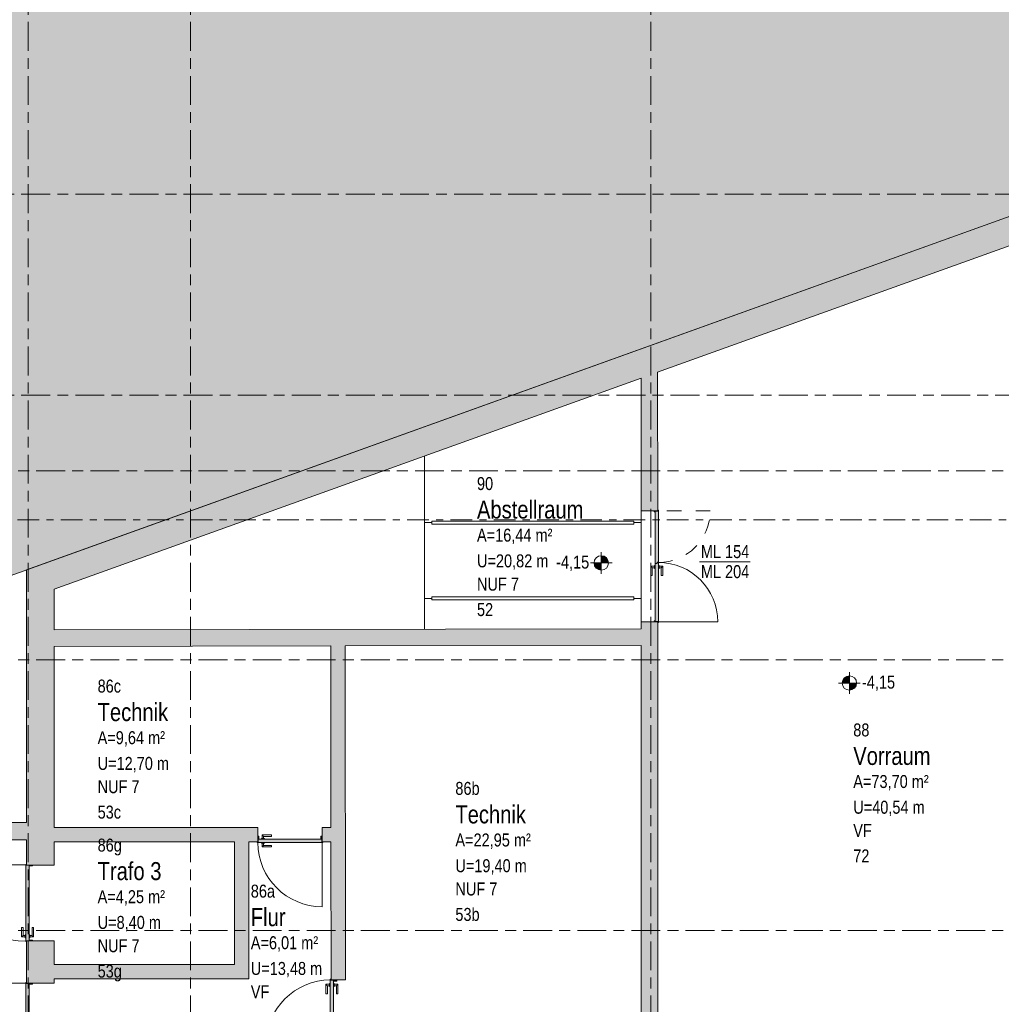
# Model space of a CAD drawing. Header units: metres. Extents: x 2 to 163, y -54 to 869.
# Tile 55 of 78: x 28 to 42, y 11 to 25. Entities that reach past the tile are written whole.
import ezdxf

# ---------------------------------------------------------------- set-up
doc = ezdxf.new("R2010")
doc.units = ezdxf.units.M
for name, pattern in [('_Rasterlinie_', [0.75, 0.4, -0.1, 0.15, -0.1]), ('_Schnittlinie_', [0.6, 0.3, -0.1, 0.1, -0.1]), ('Öffnung Element 2', [0.4, 0.2, -0.2])]:
    doc.linetypes.add(name, pattern=pattern)
for name, color, linetype, lineweight in [('A_Geländer', 7, 'Continuous', 5), ('A_Geschossdecken', 7, 'Continuous', 5), ('A_Hoehenkoten', 124, 'Continuous', 5), ('A_Raster', 128, 'Continuous', 5), ('A_Raum-Txt', 16, 'Continuous', 5), ('A_Symbol-S_A', 172, 'Continuous', 5), ('A_Tuer', 128, 'Continuous', 5), ('A_Türen_Element', 128, 'Continuous', 5), ('A_Türen_Rahmen', 128, 'Continuous', 5), ('A_Wand', 244, 'Continuous', 5), ('A_Wand_Schraff', 1, 'Continuous', 5), ('A_Öffnung', 128, 'Continuous', 5)]:
    doc.layers.add(name, color=color, linetype=linetype, lineweight=lineweight)
doc.styles.add('Arial_1', font='arial.ttf', dxfattribs={"width": 0.8, "height": 0.18})
doc.styles.add('Arial_B', font='txt', dxfattribs={"width": 0.8, "height": 0.25})

# ---------------------------------------------------------------- blocks, each defined once
blk = doc.blocks.new('TU DF 2 - Stahl-Eckzarge flächenbündig - DL - 1200 x 2001-8069408-AB-E-1 OK FFB')
at = {"layer": 'A_Tuer', "lineweight": 9}
h = blk.add_hatch(color=253, dxfattribs=at)
h.paths.add_polyline_path([(0.78, 0.115), (0.78, 0.125), (0.77, 0.125), (0.77, 0.115), (0.772, 0.115), (0.772, 0.123), (0.778, 0.123), (0.778, 0.115)], flags=0)
h.paths.add_polyline_path([(0.77, 0.065), (0.77, 0.075), (0.768, 0.075), (0.768, 0.067), (0.757, 0.067), (0.757, 0.078), (0.77, 0.078), (0.77, 0.08), (0.755, 0.08), (0.755, 0.065), (0.77, 0.065)], flags=0)
h.paths.add_polyline_path([(-0.755, 0.065), (-0.755, 0.08), (-0.77, 0.08), (-0.77, 0.078), (-0.757, 0.078), (-0.757, 0.067), (-0.768, 0.067), (-0.768, 0.075), (-0.77, 0.075), (-0.77, 0.065)], flags=0)
h.paths.add_polyline_path([(-0.77, 0.115), (-0.77, 0.125), (-0.78, 0.125), (-0.78, 0.115), (-0.778, 0.115), (-0.778, 0.123), (-0.772, 0.123), (-0.772, 0.115)], flags=0)
for points in [[(-0.04, 0.08), (-0.04, 0.108), (-0.055, 0.108), (-0.055, 0.125), (-0.766, 0.125), (-0.766, 0.08), (-0.067, 0.08)], [(0.766, 0.08), (0.766, 0.125), (-0.051, 0.125), (-0.051, 0.108), (-0.036, 0.108), (-0.036, 0.08), (0.466, 0.08)]]:
    blk.add_hatch(color=253, dxfattribs=at).paths.add_polyline_path(points, flags=0)
at = {"layer": 'A_Tuer', "color": 250, "linetype": 'Öffnung Element 2', "lineweight": 9}
blk.add_line((-0.77, 0.843), (-0.77, 0.125), dxfattribs=at)
at = {"layer": 'A_Tuer', "color": 250, "lineweight": 9}
for p, q in [((0, 0.185), (0, 0.135)), ((0.13, 0.185), (0, 0.185)), ((0, 0.185), (0, 0.135)), ((0.13, 0.185), (0, 0.185)), ((0.02, 0.135), (0.02, 0.165)), ((0.02, 0.165), (0.13, 0.165)), ((0.02, 0.135), (0.02, 0.165)), ((0.02, 0.165), (0.13, 0.165)), ((0.13, 0.185), (0.13, 0.165)), ((0.13, 0.185), (0.13, 0.165)), ((-0.01, 0.135), (-0.01, 0.125)), ((-0.01, 0.135), (0.03, 0.135)), ((-0.01, 0.08), (-0.01, 0.07)), ((0.03, 0.07), (-0.01, 0.07)), ((0, 0.07), (0, 0.02)), ((0, 0.07), (0, 0.02)), ((0, 0.02), (0.13, 0.02)), ((0, 0.02), (0.13, 0.02)), ((0.02, 0.04), (0.02, 0.07)), ((0.02, 0.04), (0.02, 0.07)), ((0.13, 0.04), (0.02, 0.04)), ((0.13, 0.04), (0.02, 0.04)), ((0.03, 0.125), (0.03, 0.135)), ((0.03, 0.07), (0.03, 0.08)), ((0.13, 0.04), (0.13, 0.02)), ((0.13, 0.04), (0.13, 0.02))]:
    blk.add_line(p, q, dxfattribs=at)
at = {"layer": 'A_Tuer', "color": 250, "linetype": 'Öffnung Element 2', "lineweight": 9}
blk.add_arc((-0.77, 0.125), 0.718, 360, 90, dxfattribs=at)
at = {"layer": 'A_Tuer', "color": 250, "lineweight": 9}
for points in [[(0.02, 0.165), (0.02, 0.165), (0.02, 0.165), (0.019, 0.166), (0.019, 0.166), (0.018, 0.167), (0.018, 0.167), (0.017, 0.168), (0.016, 0.169), (0.015, 0.17), (0.014, 0.171), (0.014, 0.171), (0.013, 0.172), (0.013, 0.172), (0.012, 0.173), (0.011, 0.174), (0.011, 0.174), (0.01, 0.175), (0.009, 0.176), (0.009, 0.176), (0.008, 0.177), (0.007, 0.178), (0.007, 0.178), (0.006, 0.179), (0.006, 0.179), (0.005, 0.18), (0.004, 0.181), (0.004, 0.181), (0.003, 0.182), (0.002, 0.183), (0.002, 0.183), (0.001, 0.184), (0.001, 0.184), (0, 0.185), (0, 0.185), (0, 0.185)], [(0.02, 0.165), (0.02, 0.165), (0.02, 0.165), (0.019, 0.166), (0.019, 0.166), (0.018, 0.167), (0.018, 0.167), (0.017, 0.168), (0.016, 0.169), (0.015, 0.17), (0.014, 0.171), (0.014, 0.171), (0.013, 0.172), (0.013, 0.172), (0.012, 0.173), (0.011, 0.174), (0.011, 0.174), (0.01, 0.175), (0.009, 0.176), (0.009, 0.176), (0.008, 0.177), (0.007, 0.178), (0.007, 0.178), (0.006, 0.179), (0.006, 0.179), (0.005, 0.18), (0.004, 0.181), (0.004, 0.181), (0.003, 0.182), (0.002, 0.183), (0.002, 0.183), (0.001, 0.184), (0.001, 0.184), (0, 0.185), (0, 0.185), (0, 0.185)], [(0, 0.02), (0, 0.02), (0, 0.02), (0.001, 0.021), (0.001, 0.021), (0.002, 0.022), (0.002, 0.022), (0.003, 0.023), (0.004, 0.024), (0.005, 0.025), (0.006, 0.026), (0.006, 0.026), (0.007, 0.027), (0.007, 0.027), (0.008, 0.028), (0.009, 0.029), (0.009, 0.029), (0.01, 0.03), (0.011, 0.031), (0.011, 0.031), (0.012, 0.032), (0.013, 0.033), (0.013, 0.033), (0.014, 0.034), (0.014, 0.034), (0.015, 0.035), (0.016, 0.036), (0.016, 0.036), (0.017, 0.037), (0.018, 0.038), (0.018, 0.038), (0.019, 0.039), (0.019, 0.039), (0.02, 0.04), (0.02, 0.04), (0.02, 0.04)], [(0, 0.02), (0, 0.02), (0, 0.02), (0.001, 0.021), (0.001, 0.021), (0.002, 0.022), (0.002, 0.022), (0.003, 0.023), (0.004, 0.024), (0.005, 0.025), (0.006, 0.026), (0.006, 0.026), (0.007, 0.027), (0.007, 0.027), (0.008, 0.028), (0.009, 0.029), (0.009, 0.029), (0.01, 0.03), (0.011, 0.031), (0.011, 0.031), (0.012, 0.032), (0.013, 0.033), (0.013, 0.033), (0.014, 0.034), (0.014, 0.034), (0.015, 0.035), (0.016, 0.036), (0.016, 0.036), (0.017, 0.037), (0.018, 0.038), (0.018, 0.038), (0.019, 0.039), (0.019, 0.039), (0.02, 0.04), (0.02, 0.04), (0.02, 0.04)]]:
    blk.add_open_spline(points, degree=3, knots=[0, 0, 0, 0, 0.083333, 0.125, 0.166667, 0.208333, 0.229167, 0.25, 0.291667, 0.333333, 0.354167, 0.375, 0.395833, 0.416667, 0.4375, 0.458333, 0.479167, 0.5, 0.520833, 0.541667, 0.5625, 0.583333, 0.604167, 0.625, 0.645833, 0.666667, 0.6875, 0.708333, 0.75, 0.770833, 0.791667, 0.833333, 0.875, 0.916667, 1, 1, 1, 1], dxfattribs=at)
at = {"layer": 'A_Türen_Element', "color": 250, "lineweight": 9}
for p, q in [((-0.766, 0.125), (-0.055, 0.125)), ((-0.766, 0.08), (-0.766, 0.125)), ((-0.04, 0.08), (-0.766, 0.08)), ((-0.055, 0.125), (-0.055, 0.108)), ((-0.055, 0.108), (-0.04, 0.108)), ((-0.051, 0.125), (0.766, 0.125)), ((-0.051, 0.108), (-0.051, 0.125)), ((-0.036, 0.108), (-0.051, 0.108)), ((-0.04, 0.108), (-0.04, 0.08)), ((-0.036, 0.08), (-0.036, 0.108)), ((0.766, 0.08), (-0.036, 0.08)), ((0.766, 0.125), (0.766, 0.08))]:
    blk.add_line(p, q, dxfattribs=at)
at = {"layer": 'A_Türen_Rahmen', "color": 250, "lineweight": 9}
for p, q in [((-0.77, 0.125), (-0.78, 0.125)), ((-0.78, 0.125), (-0.78, 0.115)), ((-0.778, 0.115), (-0.778, 0.123)), ((-0.778, 0.123), (-0.772, 0.123)), ((-0.772, 0.123), (-0.772, 0.115)), ((-0.77, 0.115), (-0.77, 0.125)), ((-0.755, 0.08), (-0.77, 0.08)), ((-0.77, 0.078), (-0.757, 0.078)), ((-0.768, 0.075), (-0.77, 0.075)), ((-0.77, 0.065), (-0.755, 0.065)), ((-0.768, 0.067), (-0.768, 0.075)), ((-0.757, 0.067), (-0.768, 0.067)), ((-0.757, 0.078), (-0.757, 0.067)), ((-0.755, 0.065), (-0.755, 0.08)), ((0.77, 0.08), (0.755, 0.08)), ((0.755, 0.08), (0.755, 0.065)), ((0.755, 0.065), (0.77, 0.065)), ((0.757, 0.067), (0.757, 0.078)), ((0.757, 0.078), (0.77, 0.078)), ((0.768, 0.067), (0.757, 0.067)), ((0.77, 0.075), (0.768, 0.075)), ((0.768, 0.075), (0.768, 0.067)), ((0.78, 0.125), (0.77, 0.125)), ((0.77, 0.125), (0.77, 0.115)), ((0.772, 0.115), (0.772, 0.123)), ((0.772, 0.123), (0.778, 0.123)), ((0.778, 0.123), (0.778, 0.115)), ((0.78, 0.115), (0.78, 0.125))]:
    blk.add_line(p, q, dxfattribs=at)
at = {"layer": 'A_Öffnung', "color": 250, "lineweight": 9}
blk.add_line((0.77, 0.948), (0.77, 0.125), dxfattribs=at)
blk.add_arc((0.77, 0.125), 0.822, 90, 180, dxfattribs=at)
blk = doc.blocks.new('Typ des oberen Holms - Oberer Geländerholm_Innen_-8091219-AB-E-1 OK FFB')
at = {"layer": 'A_Geländer', "color": 250, "lineweight": 9}
for p, q in [((-20.212, 17.655), (-23.012, 17.655)), ((-23.012, 17.633), (-23.012, 17.637)), ((-23.012, 17.615), (-20.212, 17.615)), ((-20.212, 17.637), (-20.212, 17.633))]:
    blk.add_line(p, q, dxfattribs=at)
blk = doc.blocks.new('Typ des oberen Holms - Oberer Geländerholm_Innen_-V2-AB-E-1 OK FFB')
at = {"layer": 'A_Geländer', "color": 250, "lineweight": 9}
for p, q in [((-23.012, 17.615), (-23.012, 17.655)), ((-20.212, 17.655), (-23.012, 17.655)), ((-20.212, 17.615), (-23.012, 17.615)), ((-20.212, 17.615), (-20.212, 17.655))]:
    blk.add_line(p, q, dxfattribs=at)
blk = doc.blocks.new('Typ des oberen Holms - Oberer Geländerholm_Innen_-8091236-AB-E-1 OK FFB')
at = {"layer": 'A_Geländer', "color": 250, "lineweight": 9}
for p, q in [((-20.212, 16.605), (-23.012, 16.605)), ((-23.012, 16.583), (-23.012, 16.587)), ((-23.012, 16.565), (-20.212, 16.565)), ((-20.212, 16.587), (-20.212, 16.583))]:
    blk.add_line(p, q, dxfattribs=at)
blk = doc.blocks.new('Typ des oberen Holms - Oberer Geländerholm_Innen_-V3-AB-E-1 OK FFB')
at = {"layer": 'A_Geländer', "color": 250, "lineweight": 9}
for p, q in [((-23.012, 16.565), (-23.012, 16.605)), ((-20.212, 16.605), (-23.012, 16.605)), ((-20.212, 16.565), (-23.012, 16.565)), ((-20.212, 16.565), (-20.212, 16.605))]:
    blk.add_line(p, q, dxfattribs=at)
blk = doc.blocks.new('TU DF 1 - Stahl-Eckzarge flächenbündig - DL - 860 x 2070-8580555-AB-E-1 OK FFB')
at = {"layer": 'A_Tuer', "lineweight": 9}
h = blk.add_hatch(color=253, dxfattribs=at)
h.paths.add_polyline_path([(0.455, -0.11), (0.455, -0.1), (0.453, -0.1), (0.453, -0.108), (0.447, -0.108), (0.447, -0.1), (0.445, -0.1), (0.445, -0.11)], flags=0)
h.paths.add_polyline_path([(0.445, -0.065), (0.445, -0.063), (0.432, -0.063), (0.432, -0.022), (0.443, -0.022), (0.443, -0.03), (0.445, -0.03), (0.445, -0.02), (0.43, -0.02), (0.43, -0.065), (0.445, -0.065)], flags=0)
h.paths.add_polyline_path([(-0.43, -0.065), (-0.43, -0.02), (-0.445, -0.02), (-0.445, -0.03), (-0.443, -0.03), (-0.443, -0.022), (-0.432, -0.022), (-0.432, -0.063), (-0.445, -0.063), (-0.445, -0.065)], flags=0)
h.paths.add_polyline_path([(-0.445, -0.11), (-0.445, -0.1), (-0.447, -0.101), (-0.447, -0.108), (-0.453, -0.108), (-0.453, -0.1), (-0.455, -0.101), (-0.455, -0.11)], flags=0)
blk.add_hatch(color=253, dxfattribs=at).paths.add_polyline_path([(0.441, -0.11), (0.441, -0.065), (-0.441, -0.065), (-0.441, -0.11), (0.321, -0.11)], flags=0)
at = {"layer": 'A_Tuer', "color": 250, "lineweight": 9}
for p, q in [((-0.395, -0.055), (-0.395, -0.065)), ((-0.395, -0.055), (-0.355, -0.055)), ((-0.395, -0.11), (-0.395, -0.12)), ((-0.355, -0.12), (-0.395, -0.12)), ((-0.385, -0.005), (-0.385, -0.055)), ((-0.255, -0.005), (-0.385, -0.005)), ((-0.385, -0.005), (-0.385, -0.055)), ((-0.255, -0.005), (-0.385, -0.005)), ((-0.385, -0.12), (-0.385, -0.17)), ((-0.385, -0.12), (-0.385, -0.17)), ((-0.365, -0.055), (-0.365, -0.025)), ((-0.365, -0.025), (-0.255, -0.025)), ((-0.365, -0.055), (-0.365, -0.025)), ((-0.365, -0.025), (-0.255, -0.025)), ((-0.365, -0.15), (-0.365, -0.12)), ((-0.365, -0.15), (-0.365, -0.12)), ((-0.355, -0.065), (-0.355, -0.055)), ((-0.355, -0.12), (-0.355, -0.11)), ((-0.255, -0.005), (-0.255, -0.025)), ((-0.255, -0.005), (-0.255, -0.025)), ((-0.385, -0.17), (-0.255, -0.17)), ((-0.385, -0.17), (-0.255, -0.17)), ((-0.255, -0.15), (-0.365, -0.15)), ((-0.255, -0.15), (-0.365, -0.15)), ((-0.255, -0.15), (-0.255, -0.17)), ((-0.255, -0.15), (-0.255, -0.17))]:
    blk.add_line(p, q, dxfattribs=at)
for points in [[(-0.365, -0.025), (-0.365, -0.025), (-0.365, -0.025), (-0.366, -0.024), (-0.366, -0.024), (-0.367, -0.023), (-0.367, -0.023), (-0.368, -0.022), (-0.369, -0.021), (-0.37, -0.02), (-0.371, -0.019), (-0.371, -0.019), (-0.372, -0.018), (-0.372, -0.018), (-0.373, -0.017), (-0.374, -0.016), (-0.374, -0.016), (-0.375, -0.015), (-0.376, -0.014), (-0.376, -0.014), (-0.377, -0.013), (-0.378, -0.012), (-0.378, -0.012), (-0.379, -0.011), (-0.379, -0.011), (-0.38, -0.01), (-0.381, -0.009), (-0.381, -0.009), (-0.382, -0.008), (-0.383, -0.007), (-0.383, -0.007), (-0.384, -0.006), (-0.384, -0.006), (-0.385, -0.005), (-0.385, -0.005), (-0.385, -0.005)], [(-0.365, -0.025), (-0.365, -0.025), (-0.365, -0.025), (-0.366, -0.024), (-0.366, -0.024), (-0.367, -0.023), (-0.367, -0.023), (-0.368, -0.022), (-0.369, -0.021), (-0.37, -0.02), (-0.371, -0.019), (-0.371, -0.019), (-0.372, -0.018), (-0.372, -0.018), (-0.373, -0.017), (-0.374, -0.016), (-0.374, -0.016), (-0.375, -0.015), (-0.376, -0.014), (-0.376, -0.014), (-0.377, -0.013), (-0.378, -0.012), (-0.378, -0.012), (-0.379, -0.011), (-0.379, -0.011), (-0.38, -0.01), (-0.381, -0.009), (-0.381, -0.009), (-0.382, -0.008), (-0.383, -0.007), (-0.383, -0.007), (-0.384, -0.006), (-0.384, -0.006), (-0.385, -0.005), (-0.385, -0.005), (-0.385, -0.005)], [(-0.385, -0.17), (-0.385, -0.17), (-0.385, -0.17), (-0.384, -0.169), (-0.384, -0.169), (-0.383, -0.168), (-0.383, -0.168), (-0.382, -0.167), (-0.381, -0.166), (-0.38, -0.165), (-0.379, -0.164), (-0.379, -0.164), (-0.378, -0.163), (-0.378, -0.163), (-0.377, -0.162), (-0.376, -0.161), (-0.376, -0.161), (-0.375, -0.16), (-0.374, -0.159), (-0.374, -0.159), (-0.373, -0.158), (-0.372, -0.157), (-0.372, -0.157), (-0.371, -0.156), (-0.371, -0.156), (-0.37, -0.155), (-0.369, -0.154), (-0.369, -0.154), (-0.368, -0.153), (-0.367, -0.152), (-0.367, -0.152), (-0.366, -0.151), (-0.366, -0.151), (-0.365, -0.15), (-0.365, -0.15), (-0.365, -0.15)], [(-0.385, -0.17), (-0.385, -0.17), (-0.385, -0.17), (-0.384, -0.169), (-0.384, -0.169), (-0.383, -0.168), (-0.383, -0.168), (-0.382, -0.167), (-0.381, -0.166), (-0.38, -0.165), (-0.379, -0.164), (-0.379, -0.164), (-0.378, -0.163), (-0.378, -0.163), (-0.377, -0.162), (-0.376, -0.161), (-0.376, -0.161), (-0.375, -0.16), (-0.374, -0.159), (-0.374, -0.159), (-0.373, -0.158), (-0.372, -0.157), (-0.372, -0.157), (-0.371, -0.156), (-0.371, -0.156), (-0.37, -0.155), (-0.369, -0.154), (-0.369, -0.154), (-0.368, -0.153), (-0.367, -0.152), (-0.367, -0.152), (-0.366, -0.151), (-0.366, -0.151), (-0.365, -0.15), (-0.365, -0.15), (-0.365, -0.15)]]:
    blk.add_open_spline(points, degree=3, knots=[0, 0, 0, 0, 0.083333, 0.125, 0.166667, 0.208333, 0.229167, 0.25, 0.291667, 0.333333, 0.354167, 0.375, 0.395833, 0.416667, 0.4375, 0.458333, 0.479167, 0.5, 0.520833, 0.541667, 0.5625, 0.583333, 0.604167, 0.625, 0.645833, 0.666667, 0.6875, 0.708333, 0.75, 0.770833, 0.791667, 0.833333, 0.875, 0.916667, 1, 1, 1, 1], dxfattribs=at)
at = {"layer": 'A_Türen_Element', "color": 250, "lineweight": 9}
for p, q in [((0.441, -0.065), (-0.441, -0.065)), ((-0.441, -0.065), (-0.441, -0.11)), ((-0.441, -0.11), (0.441, -0.11)), ((0.441, -0.11), (0.441, -0.065))]:
    blk.add_line(p, q, dxfattribs=at)
at = {"layer": 'A_Türen_Rahmen', "color": 250, "lineweight": 9}
for p, q in [((-0.455, -0.11), (-0.455, -0.1)), ((-0.445, -0.11), (-0.455, -0.11)), ((-0.453, -0.1), (-0.453, -0.108)), ((-0.453, -0.108), (-0.447, -0.108)), ((-0.447, -0.108), (-0.447, -0.1)), ((-0.445, -0.02), (-0.43, -0.02)), ((-0.443, -0.03), (-0.445, -0.03)), ((-0.445, -0.063), (-0.432, -0.063)), ((-0.43, -0.065), (-0.445, -0.065)), ((-0.445, -0.1), (-0.445, -0.11)), ((-0.443, -0.022), (-0.443, -0.03)), ((-0.432, -0.022), (-0.443, -0.022)), ((-0.432, -0.063), (-0.432, -0.022)), ((-0.43, -0.02), (-0.43, -0.065)), ((0.43, -0.02), (0.445, -0.02)), ((0.43, -0.065), (0.43, -0.02)), ((0.445, -0.065), (0.43, -0.065)), ((0.432, -0.022), (0.432, -0.063)), ((0.443, -0.022), (0.432, -0.022)), ((0.432, -0.063), (0.445, -0.063)), ((0.443, -0.03), (0.443, -0.022)), ((0.445, -0.03), (0.443, -0.03)), ((0.445, -0.11), (0.445, -0.1)), ((0.455, -0.11), (0.445, -0.11)), ((0.447, -0.1), (0.447, -0.108)), ((0.447, -0.108), (0.453, -0.108)), ((0.453, -0.108), (0.453, -0.1)), ((0.455, -0.1), (0.455, -0.11))]:
    blk.add_line(p, q, dxfattribs=at)
at = {"layer": 'A_Öffnung', "color": 250, "lineweight": 9}
blk.add_line((0.445, -0.11), (0.445, -1), dxfattribs=at)
blk.add_arc((0.445, -0.11), 0.89, 180, 270, dxfattribs=at)
blk = doc.blocks.new('TU DF 1 - Stahl-Eckzarge flächenbündig - DL - 1050 x 2030-8580557-AB-E-1 OK FFB')
at = {"layer": 'A_Tuer', "lineweight": 9}
h = blk.add_hatch(color=253, dxfattribs=at)
h.paths.add_polyline_path([(-0.535, 0.2), (-0.535, 0.19), (-0.533, 0.19), (-0.533, 0.198), (-0.53, 0.2)], flags=0)
h.paths.add_polyline_path([(-0.532, 0.198), (-0.532, 0.19), (-0.53, 0.19), (-0.53, 0.2)], flags=0)
h.paths.add_polyline_path([(-0.525, 0.11), (-0.515, 0.11), (-0.515, 0.155), (-0.525, 0.154), (-0.525, 0.153), (-0.517, 0.153), (-0.517, 0.112), (-0.523, 0.112), (-0.523, 0.12), (-0.525, 0.12)], flags=0)
h.paths.add_polyline_path([(0.515, 0.11), (0.525, 0.11), (0.525, 0.12), (0.523, 0.12), (0.523, 0.112), (0.517, 0.112), (0.517, 0.153), (0.525, 0.153), (0.525, 0.155), (0.515, 0.155)], flags=0)
h.paths.add_polyline_path([(0.53, 0.2), (0.53, 0.19), (0.532, 0.19), (0.532, 0.198)], flags=0)
h.paths.add_polyline_path([(0.53, 0.2), (0.533, 0.198), (0.533, 0.19), (0.535, 0.19), (0.535, 0.2)], flags=0)
blk.add_hatch(color=253, dxfattribs=at).paths.add_polyline_path([(-0.526, 0.2), (-0.525, 0.155), (0.525, 0.155), (0.525, 0.2), (-0.525, 0.2)], flags=0)
at = {"layer": 'A_Tuer', "color": 250, "lineweight": 9}
for p, q in [((-0.48, 0.21), (-0.48, 0.2)), ((-0.48, 0.21), (-0.44, 0.21)), ((-0.48, 0.155), (-0.48, 0.145)), ((-0.44, 0.145), (-0.48, 0.145)), ((-0.47, 0.26), (-0.47, 0.21)), ((-0.34, 0.26), (-0.47, 0.26)), ((-0.47, 0.26), (-0.47, 0.21)), ((-0.34, 0.26), (-0.47, 0.26)), ((-0.47, 0.145), (-0.47, 0.095)), ((-0.47, 0.145), (-0.47, 0.095)), ((-0.45, 0.21), (-0.45, 0.24)), ((-0.45, 0.24), (-0.34, 0.24)), ((-0.45, 0.21), (-0.45, 0.24)), ((-0.45, 0.24), (-0.34, 0.24)), ((-0.45, 0.115), (-0.45, 0.145)), ((-0.45, 0.115), (-0.45, 0.145)), ((-0.44, 0.2), (-0.44, 0.21)), ((-0.44, 0.145), (-0.44, 0.155)), ((-0.34, 0.26), (-0.34, 0.24)), ((-0.34, 0.26), (-0.34, 0.24)), ((-0.47, 0.095), (-0.34, 0.095)), ((-0.47, 0.095), (-0.34, 0.095)), ((-0.34, 0.115), (-0.45, 0.115)), ((-0.34, 0.115), (-0.45, 0.115)), ((-0.34, 0.115), (-0.34, 0.095)), ((-0.34, 0.115), (-0.34, 0.095))]:
    blk.add_line(p, q, dxfattribs=at)
for points in [[(-0.45, 0.24), (-0.45, 0.24), (-0.45, 0.24), (-0.451, 0.241), (-0.451, 0.241), (-0.452, 0.242), (-0.452, 0.242), (-0.453, 0.243), (-0.454, 0.244), (-0.455, 0.245), (-0.456, 0.246), (-0.456, 0.246), (-0.457, 0.247), (-0.457, 0.247), (-0.458, 0.248), (-0.459, 0.249), (-0.459, 0.249), (-0.46, 0.25), (-0.461, 0.251), (-0.461, 0.251), (-0.462, 0.252), (-0.463, 0.253), (-0.463, 0.253), (-0.464, 0.254), (-0.464, 0.254), (-0.465, 0.255), (-0.466, 0.256), (-0.466, 0.256), (-0.467, 0.257), (-0.468, 0.258), (-0.468, 0.258), (-0.469, 0.259), (-0.469, 0.259), (-0.47, 0.26), (-0.47, 0.26), (-0.47, 0.26)], [(-0.45, 0.24), (-0.45, 0.24), (-0.45, 0.24), (-0.451, 0.241), (-0.451, 0.241), (-0.452, 0.242), (-0.452, 0.242), (-0.453, 0.243), (-0.454, 0.244), (-0.455, 0.245), (-0.456, 0.246), (-0.456, 0.246), (-0.457, 0.247), (-0.457, 0.247), (-0.458, 0.248), (-0.459, 0.249), (-0.459, 0.249), (-0.46, 0.25), (-0.461, 0.251), (-0.461, 0.251), (-0.462, 0.252), (-0.463, 0.253), (-0.463, 0.253), (-0.464, 0.254), (-0.464, 0.254), (-0.465, 0.255), (-0.466, 0.256), (-0.466, 0.256), (-0.467, 0.257), (-0.468, 0.258), (-0.468, 0.258), (-0.469, 0.259), (-0.469, 0.259), (-0.47, 0.26), (-0.47, 0.26), (-0.47, 0.26)], [(-0.47, 0.095), (-0.47, 0.095), (-0.47, 0.095), (-0.469, 0.096), (-0.469, 0.096), (-0.468, 0.097), (-0.468, 0.097), (-0.467, 0.098), (-0.466, 0.099), (-0.465, 0.1), (-0.464, 0.101), (-0.464, 0.101), (-0.463, 0.102), (-0.463, 0.102), (-0.462, 0.103), (-0.461, 0.104), (-0.461, 0.104), (-0.46, 0.105), (-0.459, 0.106), (-0.459, 0.106), (-0.458, 0.107), (-0.457, 0.108), (-0.457, 0.108), (-0.456, 0.109), (-0.456, 0.109), (-0.455, 0.11), (-0.454, 0.111), (-0.454, 0.111), (-0.453, 0.112), (-0.452, 0.113), (-0.452, 0.113), (-0.451, 0.114), (-0.451, 0.114), (-0.45, 0.115), (-0.45, 0.115), (-0.45, 0.115)], [(-0.47, 0.095), (-0.47, 0.095), (-0.47, 0.095), (-0.469, 0.096), (-0.469, 0.096), (-0.468, 0.097), (-0.468, 0.097), (-0.467, 0.098), (-0.466, 0.099), (-0.465, 0.1), (-0.464, 0.101), (-0.464, 0.101), (-0.463, 0.102), (-0.463, 0.102), (-0.462, 0.103), (-0.461, 0.104), (-0.461, 0.104), (-0.46, 0.105), (-0.459, 0.106), (-0.459, 0.106), (-0.458, 0.107), (-0.457, 0.108), (-0.457, 0.108), (-0.456, 0.109), (-0.456, 0.109), (-0.455, 0.11), (-0.454, 0.111), (-0.454, 0.111), (-0.453, 0.112), (-0.452, 0.113), (-0.452, 0.113), (-0.451, 0.114), (-0.451, 0.114), (-0.45, 0.115), (-0.45, 0.115), (-0.45, 0.115)]]:
    blk.add_open_spline(points, degree=3, knots=[0, 0, 0, 0, 0.083333, 0.125, 0.166667, 0.208333, 0.229167, 0.25, 0.291667, 0.333333, 0.354167, 0.375, 0.395833, 0.416667, 0.4375, 0.458333, 0.479167, 0.5, 0.520833, 0.541667, 0.5625, 0.583333, 0.604167, 0.625, 0.645833, 0.666667, 0.6875, 0.708333, 0.75, 0.770833, 0.791667, 0.833333, 0.875, 0.916667, 1, 1, 1, 1], dxfattribs=at)
at = {"layer": 'A_Türen_Element', "color": 250, "lineweight": 9}
for p, q in [((-0.526, 0.2), (0.526, 0.2)), ((-0.526, 0.19), (-0.526, 0.2)), ((0.525, 0.155), (-0.525, 0.155)), ((0.526, 0.2), (0.526, 0.19))]:
    blk.add_line(p, q, dxfattribs=at)
at = {"layer": 'A_Türen_Rahmen', "color": 250, "lineweight": 9}
for p, q in [((-0.53, 0.2), (-0.535, 0.2)), ((-0.535, 0.2), (-0.535, 0.19)), ((-0.533, 0.19), (-0.533, 0.198)), ((-0.533, 0.198), (-0.532, 0.198)), ((-0.532, 0.198), (-0.532, 0.19)), ((-0.53, 0.19), (-0.53, 0.2)), ((-0.515, 0.155), (-0.525, 0.155)), ((-0.525, 0.153), (-0.517, 0.153)), ((-0.517, 0.153), (-0.517, 0.112)), ((-0.515, 0.11), (-0.515, 0.155)), ((0.525, 0.155), (0.515, 0.155)), ((0.515, 0.155), (0.515, 0.11)), ((0.517, 0.112), (0.517, 0.153)), ((0.517, 0.153), (0.525, 0.153)), ((0.535, 0.2), (0.53, 0.2)), ((0.53, 0.2), (0.53, 0.19)), ((0.532, 0.19), (0.532, 0.198)), ((0.532, 0.198), (0.533, 0.198)), ((0.533, 0.198), (0.533, 0.19)), ((0.535, 0.19), (0.535, 0.2)), ((-0.523, 0.12), (-0.525, 0.12)), ((-0.525, 0.11), (-0.515, 0.11)), ((-0.523, 0.112), (-0.523, 0.12)), ((-0.517, 0.112), (-0.523, 0.112)), ((0.515, 0.11), (0.525, 0.11)), ((0.523, 0.112), (0.517, 0.112)), ((0.525, 0.12), (0.523, 0.12)), ((0.523, 0.12), (0.523, 0.112))]:
    blk.add_line(p, q, dxfattribs=at)
at = {"layer": 'A_Öffnung', "color": 250, "lineweight": 9}
blk.add_line((0.53, 0.2), (0.53, 1.26), dxfattribs=at)
blk.add_arc((0.53, 0.2), 1.06, 90, 180, dxfattribs=at)
blk = doc.blocks.new('TU DF 1 - Stahl-Eckzarge flächenbündig - DL - 900 x 2050-8580560-AB-E-1 OK FFB')
at = {"layer": 'A_Tuer', "lineweight": 9}
h = blk.add_hatch(color=253, dxfattribs=at)
h.paths.add_polyline_path([(-0.46, 0.2), (-0.46, 0.19), (-0.458, 0.19), (-0.458, 0.198), (-0.452, 0.198), (-0.451, 0.19), (-0.45, 0.19), (-0.451, 0.2)], flags=0)
h.paths.add_polyline_path([(-0.45, 0.153), (-0.437, 0.153), (-0.437, 0.112), (-0.448, 0.112), (-0.448, 0.12), (-0.45, 0.12), (-0.45, 0.11), (-0.435, 0.11), (-0.435, 0.155), (-0.45, 0.155)], flags=0)
h.paths.add_polyline_path([(0.435, 0.155), (0.435, 0.11), (0.45, 0.11), (0.45, 0.12), (0.448, 0.12), (0.448, 0.112), (0.437, 0.112), (0.437, 0.153), (0.45, 0.153), (0.45, 0.155), (0.437, 0.155)], flags=0)
h.paths.add_polyline_path([(0.45, 0.2), (0.45, 0.19), (0.452, 0.19), (0.452, 0.198), (0.458, 0.198), (0.458, 0.19), (0.46, 0.19), (0.46, 0.2)], flags=0)
blk.add_hatch(color=253, dxfattribs=at).paths.add_polyline_path([(-0.446, 0.155), (0.446, 0.155), (0.446, 0.2), (-0.446, 0.2), (-0.446, 0.17)], flags=0)
at = {"layer": 'A_Tuer', "color": 250, "lineweight": 9}
for p, q in [((-0.4, 0.21), (-0.4, 0.2)), ((-0.4, 0.21), (-0.36, 0.21)), ((-0.4, 0.155), (-0.4, 0.145)), ((-0.36, 0.145), (-0.4, 0.145)), ((-0.39, 0.26), (-0.39, 0.21)), ((-0.26, 0.26), (-0.39, 0.26)), ((-0.39, 0.26), (-0.39, 0.21)), ((-0.26, 0.26), (-0.39, 0.26)), ((-0.39, 0.145), (-0.39, 0.095)), ((-0.39, 0.145), (-0.39, 0.095)), ((-0.37, 0.21), (-0.37, 0.24)), ((-0.37, 0.24), (-0.26, 0.24)), ((-0.37, 0.21), (-0.37, 0.24)), ((-0.37, 0.24), (-0.26, 0.24)), ((-0.37, 0.115), (-0.37, 0.145)), ((-0.37, 0.115), (-0.37, 0.145)), ((-0.36, 0.2), (-0.36, 0.21)), ((-0.36, 0.145), (-0.36, 0.155)), ((-0.26, 0.26), (-0.26, 0.24)), ((-0.26, 0.26), (-0.26, 0.24)), ((-0.39, 0.095), (-0.26, 0.095)), ((-0.39, 0.095), (-0.26, 0.095)), ((-0.26, 0.115), (-0.37, 0.115)), ((-0.26, 0.115), (-0.37, 0.115)), ((-0.26, 0.115), (-0.26, 0.095)), ((-0.26, 0.115), (-0.26, 0.095))]:
    blk.add_line(p, q, dxfattribs=at)
for points in [[(-0.37, 0.24), (-0.37, 0.24), (-0.37, 0.24), (-0.371, 0.241), (-0.371, 0.241), (-0.372, 0.242), (-0.372, 0.242), (-0.373, 0.243), (-0.374, 0.244), (-0.375, 0.245), (-0.376, 0.246), (-0.376, 0.246), (-0.377, 0.247), (-0.377, 0.247), (-0.378, 0.248), (-0.379, 0.249), (-0.379, 0.249), (-0.38, 0.25), (-0.381, 0.251), (-0.381, 0.251), (-0.382, 0.252), (-0.383, 0.253), (-0.383, 0.253), (-0.384, 0.254), (-0.384, 0.254), (-0.385, 0.255), (-0.386, 0.256), (-0.386, 0.256), (-0.387, 0.257), (-0.388, 0.258), (-0.388, 0.258), (-0.389, 0.259), (-0.389, 0.259), (-0.39, 0.26), (-0.39, 0.26), (-0.39, 0.26)], [(-0.37, 0.24), (-0.37, 0.24), (-0.37, 0.24), (-0.371, 0.241), (-0.371, 0.241), (-0.372, 0.242), (-0.372, 0.242), (-0.373, 0.243), (-0.374, 0.244), (-0.375, 0.245), (-0.376, 0.246), (-0.376, 0.246), (-0.377, 0.247), (-0.377, 0.247), (-0.378, 0.248), (-0.379, 0.249), (-0.379, 0.249), (-0.38, 0.25), (-0.381, 0.251), (-0.381, 0.251), (-0.382, 0.252), (-0.383, 0.253), (-0.383, 0.253), (-0.384, 0.254), (-0.384, 0.254), (-0.385, 0.255), (-0.386, 0.256), (-0.386, 0.256), (-0.387, 0.257), (-0.388, 0.258), (-0.388, 0.258), (-0.389, 0.259), (-0.389, 0.259), (-0.39, 0.26), (-0.39, 0.26), (-0.39, 0.26)], [(-0.39, 0.095), (-0.39, 0.095), (-0.39, 0.095), (-0.389, 0.096), (-0.389, 0.096), (-0.388, 0.097), (-0.388, 0.097), (-0.387, 0.098), (-0.386, 0.099), (-0.385, 0.1), (-0.384, 0.101), (-0.384, 0.101), (-0.383, 0.102), (-0.383, 0.102), (-0.382, 0.103), (-0.381, 0.104), (-0.381, 0.104), (-0.38, 0.105), (-0.379, 0.106), (-0.379, 0.106), (-0.378, 0.107), (-0.377, 0.108), (-0.377, 0.108), (-0.376, 0.109), (-0.376, 0.109), (-0.375, 0.11), (-0.374, 0.111), (-0.374, 0.111), (-0.373, 0.112), (-0.372, 0.113), (-0.372, 0.113), (-0.371, 0.114), (-0.371, 0.114), (-0.37, 0.115), (-0.37, 0.115), (-0.37, 0.115)], [(-0.39, 0.095), (-0.39, 0.095), (-0.39, 0.095), (-0.389, 0.096), (-0.389, 0.096), (-0.388, 0.097), (-0.388, 0.097), (-0.387, 0.098), (-0.386, 0.099), (-0.385, 0.1), (-0.384, 0.101), (-0.384, 0.101), (-0.383, 0.102), (-0.383, 0.102), (-0.382, 0.103), (-0.381, 0.104), (-0.381, 0.104), (-0.38, 0.105), (-0.379, 0.106), (-0.379, 0.106), (-0.378, 0.107), (-0.377, 0.108), (-0.377, 0.108), (-0.376, 0.109), (-0.376, 0.109), (-0.375, 0.11), (-0.374, 0.111), (-0.374, 0.111), (-0.373, 0.112), (-0.372, 0.113), (-0.372, 0.113), (-0.371, 0.114), (-0.371, 0.114), (-0.37, 0.115), (-0.37, 0.115), (-0.37, 0.115)]]:
    blk.add_open_spline(points, degree=3, knots=[0, 0, 0, 0, 0.083333, 0.125, 0.166667, 0.208333, 0.229167, 0.25, 0.291667, 0.333333, 0.354167, 0.375, 0.395833, 0.416667, 0.4375, 0.458333, 0.479167, 0.5, 0.520833, 0.541667, 0.5625, 0.583333, 0.604167, 0.625, 0.645833, 0.666667, 0.6875, 0.708333, 0.75, 0.770833, 0.791667, 0.833333, 0.875, 0.916667, 1, 1, 1, 1], dxfattribs=at)
at = {"layer": 'A_Türen_Element', "color": 250, "lineweight": 9}
for p, q in [((-0.446, 0.2), (0.446, 0.2)), ((-0.446, 0.155), (-0.446, 0.2)), ((0.446, 0.155), (-0.446, 0.155)), ((0.446, 0.2), (0.446, 0.155))]:
    blk.add_line(p, q, dxfattribs=at)
at = {"layer": 'A_Türen_Rahmen', "color": 250, "lineweight": 9}
for p, q in [((-0.45, 0.2), (-0.46, 0.2)), ((-0.46, 0.2), (-0.46, 0.19)), ((-0.458, 0.19), (-0.458, 0.198)), ((-0.458, 0.198), (-0.452, 0.198)), ((-0.452, 0.198), (-0.452, 0.19)), ((-0.45, 0.19), (-0.45, 0.2)), ((-0.435, 0.155), (-0.45, 0.155)), ((-0.45, 0.153), (-0.437, 0.153)), ((-0.437, 0.153), (-0.437, 0.112)), ((-0.435, 0.11), (-0.435, 0.155)), ((0.45, 0.155), (0.435, 0.155)), ((0.435, 0.155), (0.435, 0.11)), ((0.437, 0.112), (0.437, 0.153)), ((0.437, 0.153), (0.45, 0.153)), ((0.46, 0.2), (0.45, 0.2)), ((0.45, 0.2), (0.45, 0.19)), ((0.452, 0.19), (0.452, 0.198)), ((0.452, 0.198), (0.458, 0.198)), ((0.458, 0.198), (0.458, 0.19)), ((0.46, 0.19), (0.46, 0.2)), ((-0.448, 0.12), (-0.45, 0.12)), ((-0.45, 0.11), (-0.435, 0.11)), ((-0.448, 0.112), (-0.448, 0.12)), ((-0.437, 0.112), (-0.448, 0.112)), ((0.435, 0.11), (0.45, 0.11)), ((0.448, 0.112), (0.437, 0.112)), ((0.45, 0.12), (0.448, 0.12)), ((0.448, 0.12), (0.448, 0.112))]:
    blk.add_line(p, q, dxfattribs=at)
at = {"layer": 'A_Öffnung', "color": 250, "lineweight": 9}
blk.add_line((0.45, 0.2), (0.45, 1.1), dxfattribs=at)
blk.add_arc((0.45, 0.2), 0.9, 90, 180, dxfattribs=at)
blk = doc.blocks.new('Beschriftung Türen DL oder ML - Durchgangslichte mit Kennzeichen-6113498-AB-E-1 OK FFB')
at = {"layer": 'A_Tuer'}
blk.add_line((0, 0.00349), (0, -0.00351), dxfattribs=at)
blk = doc.blocks.new('Höhenkoten - Kreuz gefüllt-6114407-AB-E-1 OK FFB')
at = {"layer": 'A_Hoehenkoten'}
h = blk.add_hatch(color=256, dxfattribs=at)
edge = h.paths.add_edge_path(flags=0)
edge.add_line((-0.001, 0.0014), (0, 0.0014))
edge.add_line((0, 0.0014), (0, 0.0004))
edge.add_arc((0, 0.0014), 0.001, 180, 270, ccw=False)
h = blk.add_hatch(color=256, dxfattribs=at)
edge = h.paths.add_edge_path(flags=0)
edge.add_line((0.001, 0.0014), (0, 0.0014))
edge.add_line((0, 0.0014), (0, 0.0024))
edge.add_arc((0, 0.0014), 0.001, 0, 90, ccw=False)
for p, q in [((0, 0.0029), (0, -0.0001)), ((-0.0015, 0.0014), (0.0015, 0.0014)), ((-0.001, 0.0014), (0, 0.0014)), ((0, 0.0014), (-0.001, 0.0014)), ((0, 0.0014), (-0.001, 0.0014)), ((-0.001, 0.0014), (0, 0.0014)), ((0, 0.0014), (0, 0.0024)), ((0, 0.0024), (0, 0.0014)), ((0, 0.0024), (0, 0.0014)), ((0, 0.0014), (0, 0.0024)), ((0.001, 0.0014), (0, 0.0014)), ((0, 0.0014), (0, 0.0004)), ((0, 0.0004), (0, 0.0014)), ((0, 0.0014), (0.001, 0.0014)), ((0, 0.0014), (0.001, 0.0014)), ((0.001, 0.0014), (0, 0.0014)), ((0, 0.0014), (0, 0.0004)), ((0, 0.0004), (0, 0.0014))]:
    blk.add_line(p, q, dxfattribs=at)
for start, end in [(90, 180), (90, 180), (180, 270), (180, 270), (360, 90), (360, 90), (270, 0), (270, 360)]:
    blk.add_arc((0, 0.0014), 0.001, start, end, dxfattribs=at)

msp = doc.modelspace()

# ---------------------------------------------------------------- hatches: boundary and pattern name
at = {"layer": 'A_Geschossdecken', "lineweight": 9}
msp.add_hatch(color=254, dxfattribs=at).paths.add_polyline_path([(18.7696, 13.5677), (46.613, 23.5861), (44.8074, 29.4613), (21.2346, 23.1862), (21.2959, 22.9541), (18.382, 22.1605), (18.3137, 22.4114), (16.5384, 21.9278), (18.6334, 14.0782)], flags=0)
at = {"layer": 'A_Wand_Schraff', "lineweight": 9}
for points in [[(28.2515, 16.5756), (42.8552, 21.8302), (42.8548, 22.2339), (28.2515, 16.9794)], [(28.6315, 15.9196), (36.7687, 15.9324), (36.7686, 16.1624), (28.6315, 16.1496)], [(28.2515, 13.2365), (28.2515, 13.4765), (25.7515, 13.4765), (25.7515, 13.2365), (26.5203, 13.2365)], [(31.1315, 11.5096), (31.3315, 11.5096), (31.3315, 13.2096), (31.1315, 13.2096), (31.1315, 12.6577)], [(31.3315, 11.3096), (31.3315, 11.5096), (28.6315, 11.5096), (28.6315, 11.3096), (30.8318, 11.3096)]]:
    msp.add_hatch(color=253, dxfattribs=at).paths.add_polyline_path(points, flags=0)
h = msp.add_hatch(color=253, dxfattribs=at)
h.paths.add_polyline_path([(37.0013, 8.8016), (37.0013, 8.9124), (36.7713, 8.9123), (36.7713, 8.8024)], flags=0)
h.paths.add_polyline_path([(36.7709, 9.8023), (37.0009, 9.8024), (36.9986, 16.26), (36.7686, 16.2599), (36.7709, 9.8168)], flags=0)
h.paths.add_polyline_path([(36.768, 17.7999), (36.998, 17.8), (36.9974, 19.7224), (36.7674, 19.6397), (36.7679, 18.3395)], flags=0)
h = msp.add_hatch(color=253, dxfattribs=at)
h.paths.add_polyline_path([(28.6315, 6.5265), (28.6315, 6.844), (28.2515, 6.844), (28.2515, 6.5265)], flags=0)
h.paths.add_polyline_path([(28.2515, 7.894), (28.6315, 7.894), (28.6315, 8.729), (28.2515, 8.729), (28.2515, 8.0412)], flags=0)
h.paths.add_polyline_path([(28.2515, 9.779), (28.6315, 9.779), (28.6315, 10.3505), (28.2515, 10.3495), (28.2515, 9.8168)], flags=0)
h.paths.add_polyline_path([(28.6315, 11.2505), (28.6315, 11.8346), (28.2515, 11.8346), (28.2515, 11.2505)], flags=0)
h.paths.add_polyline_path([(28.2515, 12.8846), (28.6315, 12.8846), (28.6315, 16.7123), (28.2515, 16.5756), (28.2515, 13.2365)], flags=0)
h = msp.add_hatch(color=253, dxfattribs=at)
h.paths.add_polyline_path([(32.4708, 10.3186), (32.6708, 10.3197), (32.6707, 10.403), (32.4707, 10.403)], flags=0)
h.paths.add_polyline_path([(32.4704, 11.293), (32.6704, 11.293), (32.6687, 15.926), (32.4687, 15.9257), (32.4699, 12.6577)], flags=0)
h = msp.add_hatch(color=253, dxfattribs=at)
h.paths.add_polyline_path([(32.3465, 13.2096), (32.4697, 13.2096), (32.4696, 13.4096), (32.3465, 13.4096)], flags=0)
h.paths.add_polyline_path([(28.6315, 13.2096), (31.4565, 13.2096), (31.4565, 13.4096), (28.6315, 13.4096)], flags=0)

# ---------------------------------------------------------------- linework, layer by layer
at = {"layer": 'A_Geschossdecken', "color": 253, "lineweight": 9}
for p, q in [((18.7696, 13.5677), (46.613, 23.5861)), ((33.7681, 16.1577), (33.7681, 18.5605)), ((36.7686, 17.7999), (36.7686, 16.2599)), ((33.8681, 17.6349), (33.7681, 17.6349)), ((36.7682, 17.6349), (36.6681, 17.6349)), ((36.7686, 16.5849), (36.7682, 17.6349)), ((33.7681, 16.5849), (33.8681, 16.5849)), ((36.6681, 16.5849), (36.7686, 16.5849)), ((28.2515, 11.2465), (28.2515, 11.2505))]:
    msp.add_line(p, q, dxfattribs=at)
at = {"layer": 'A_Raster', "linetype": '_Rasterlinie_', "lineweight": 9}
for p, q in [((28.2722, -53.073), (28.2722, 37.0621)), ((30.5219, -53.073), (30.5219, 37.0621)), ((36.9019, -53.073), (36.9019, 37.0621)), ((15.4272, 22.1916), (87.2847, 22.1916)), ((15.4272, 19.4016), (87.2847, 19.4016)), ((87.2847, 18.3516), (15.4272, 18.3516)), ((87.2847, 15.7316), (15.4272, 15.7316)), ((87.2847, 11.9816), (15.4272, 11.9816))]:
    msp.add_line(p, q, dxfattribs=at)
at = {"layer": 'A_Symbol-S_A', "linetype": '_Schnittlinie_', "lineweight": 9}
msp.add_line((22.7262, 17.6759), (86.0189, 17.6759), dxfattribs=at)
at = {"layer": 'A_Wand', "color": 250, "lineweight": 9}
for p, q in [((46.6046, 23.5831), (28.2515, 16.9794)), ((36.9974, 19.7224), (42.8552, 21.8302)), ((36.998, 17.8), (36.9974, 19.7224)), ((28.6315, 16.7123), (36.7674, 19.6397)), ((36.7674, 19.6397), (36.768, 17.7999)), ((36.768, 17.7999), (36.998, 17.8)), ((28.2515, 16.9794), (28.2515, 13.4765)), ((28.6315, 16.1496), (28.6315, 16.7123)), ((36.9986, 16.26), (36.7686, 16.2599)), ((36.7686, 16.2599), (36.7686, 16.1624)), ((37.0009, 9.8024), (36.9986, 16.26)), ((36.7686, 16.1624), (28.6315, 16.1496)), ((28.6315, 15.9196), (32.4687, 15.9257)), ((28.6315, 13.4096), (28.6315, 15.9196)), ((32.4687, 15.9257), (32.4696, 13.4096)), ((32.6687, 15.926), (36.7687, 15.9324)), ((32.6704, 11.293), (32.6687, 15.926)), ((36.7687, 15.9324), (36.7707, 10.3424)), ((28.2515, 13.4765), (25.7515, 13.4765)), ((31.4565, 13.4096), (28.6315, 13.4096)), ((31.4565, 13.2096), (31.4565, 13.4096)), ((32.4696, 13.4096), (32.3465, 13.4096)), ((32.3465, 13.4096), (32.3465, 13.2096)), ((25.9915, 13.2365), (28.2515, 13.2365)), ((28.2515, 13.2365), (28.2515, 12.8846)), ((28.6315, 12.8846), (28.6315, 13.2096)), ((28.6315, 13.2096), (31.1315, 13.2096)), ((31.1315, 13.2096), (31.1315, 11.5096)), ((31.3315, 13.2096), (31.4565, 13.2096)), ((31.3315, 11.3096), (31.3315, 13.2096)), ((32.3465, 13.2096), (32.4697, 13.2096)), ((32.4697, 13.2096), (32.4704, 11.293)), ((28.2515, 12.8846), (28.6315, 12.8846)), ((28.6315, 11.8346), (28.2515, 11.8346)), ((28.2515, 11.8346), (28.2515, 11.2505)), ((28.6315, 11.5096), (28.6315, 11.8346)), ((31.1315, 11.5096), (28.6315, 11.5096)), ((28.2515, 11.2505), (28.6315, 11.2505)), ((28.6315, 11.2505), (28.6315, 11.3096)), ((28.6315, 11.3096), (31.3315, 11.3096)), ((32.4704, 11.293), (32.6704, 11.293))]:
    msp.add_line(p, q, dxfattribs=at)

# ---------------------------------------------------------------- block references
at = {"layer": 'A_Geländer', "color": 250, "lineweight": 9}
for name in ['Typ des oberen Holms - Oberer Geländerholm_Innen_-8091219-AB-E-1 OK FFB', 'Typ des oberen Holms - Oberer Geländerholm_Innen_-V2-AB-E-1 OK FFB', 'Typ des oberen Holms - Oberer Geländerholm_Innen_-8091236-AB-E-1 OK FFB', 'Typ des oberen Holms - Oberer Geländerholm_Innen_-V3-AB-E-1 OK FFB']:
    msp.add_blockref(name, (56.8804, 0), dxfattribs=at)
at = {"layer": 'A_Hoehenkoten', "xscale": 99.99999999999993, "yscale": 99.99999999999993, "zscale": 99.99999999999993}
msp.add_blockref('Höhenkoten - Kreuz gefüllt-6114407-AB-E-1 OK FFB', (36.2164, 16.9359), dxfattribs=at)
at = {"layer": 'A_Hoehenkoten', "extrusion": (0, 0, -1), "xscale": 99.99999999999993, "yscale": 99.99999999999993, "zscale": 99.99999999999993}
msp.add_blockref('Höhenkoten - Kreuz gefüllt-6114407-AB-E-1 OK FFB', (-39.6552, 15.271), dxfattribs=at)
at = {"layer": 'A_Tuer', "color": 250, "lineweight": 9}
for name, p, rotation in [('TU DF 2 - Stahl-Eckzarge flächenbündig - DL - 1200 x 2001-8069408-AB-E-1 OK FFB', (36.8833, 17.03), 270.0207652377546), ('TU DF 1 - Stahl-Eckzarge flächenbündig - DL - 1050 x 2030-8580557-AB-E-1 OK FFB', (28.4415, 12.3596), 89.99999999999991), ('TU DF 1 - Stahl-Eckzarge flächenbündig - DL - 900 x 2050-8580560-AB-E-1 OK FFB', (28.4415, 10.8005), 89.99999999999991), ('TU DF 1 - Stahl-Eckzarge flächenbündig - DL - 860 x 2070-8580555-AB-E-1 OK FFB', (32.5706, 10.848), 270.0207652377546)]:
    msp.add_blockref(name, p, dxfattribs=dict(at, rotation=rotation))
at = {"layer": 'A_Tuer', "xscale": 99.99999999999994, "yscale": 99.99999999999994, "zscale": 99.99999999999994, "rotation": 270.0207652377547}
msp.add_blockref('Beschriftung Türen DL oder ML - Durchgangslichte mit Kennzeichen-6113498-AB-E-1 OK FFB', (37.9294, 17.0901), dxfattribs=at)
at = {"layer": 'A_Tuer', "color": 250, "lineweight": 9}
msp.add_blockref('TU DF 1 - Stahl-Eckzarge flächenbündig - DL - 860 x 2070-8580555-AB-E-1 OK FFB', (31.9015, 13.3096), dxfattribs=at)

# ---------------------------------------------------------------- texts
at = {"layer": 'A_Hoehenkoten', "char_height": 0.18, "width": 0.542095, "attachment_point": 1, "line_spacing_factor": 0.941778, "style": 'Arial_1'}
for insert in [(35.5906, 17.1781), (39.8294, 15.5131)]:
    msp.add_mtext('-4,15', dxfattribs=dict(at, insert=insert))
at = {"layer": 'A_Raum-Txt', "attachment_point": 1}
for s, insert, char_height, width, style in [('90', (34.4936, 18.2667), 0.18, 0.269367, 'Arial_1'), ('Abstellraum', (34.4936, 17.9413), 0.25, 1.949704, 'Arial_B'), ('A=16,44 m²', (34.4936, 17.5515), 0.18, 1.244219, 'Arial_1'), ('U=20,82 m', (34.4936, 17.1948), 0.18, 1.180084, 'Arial_1'), ('NUF 7', (34.4936, 16.8722), 0.18, 0.692658, 'Arial_1'), ('52', (34.4936, 16.5196), 0.18, 0.269367, 'Arial_1'), ('86c', (29.2356, 15.4584), 0.18, 0.391223, 'Arial_1'), ('Technik', (29.2356, 15.1329), 0.25, 1.269873, 'Arial_B'), ('A=9,64 m²', (29.2356, 14.7431), 0.18, 1.109535, 'Arial_1'), ('88', (39.7087, 14.8504), 0.18, 0.269367, 'Arial_1'), ('Vorraum', (39.7087, 14.525), 0.25, 1.391729, 'Arial_B'), ('U=12,70 m', (29.2356, 14.3864), 0.18, 1.180084, 'Arial_1'), ('NUF 7', (29.2356, 14.0638), 0.18, 0.692658, 'Arial_1'), ('A=73,70 m²', (39.7087, 14.1352), 0.18, 1.244219, 'Arial_1'), ('86b', (34.1942, 14.0397), 0.18, 0.40405, 'Arial_1'), ('53c', (29.2356, 13.7112), 0.18, 0.391223, 'Arial_1'), ('Technik', (34.1942, 13.7143), 0.25, 1.269873, 'Arial_B'), ('U=40,54 m', (39.7087, 13.7785), 0.18, 1.180084, 'Arial_1'), ('VF', (39.7087, 13.4559), 0.18, 0.307848, 'Arial_1'), ('86g', (29.2356, 13.2534), 0.18, 0.40405, 'Arial_1'), ('A=22,95 m²', (34.1942, 13.3245), 0.18, 1.244219, 'Arial_1'), ('U=19,40 m', (34.1942, 12.9678), 0.18, 1.180084, 'Arial_1'), ('72', (39.7087, 13.1032), 0.18, 0.269367, 'Arial_1'), ('Trafo 3', (29.2356, 12.9279), 0.25, 1.128776, 'Arial_B'), ('86a', (31.3585, 12.6151), 0.18, 0.397637, 'Arial_1'), ('NUF 7', (34.1942, 12.6452), 0.18, 0.692658, 'Arial_1'), ('A=4,25 m²', (29.2356, 12.5381), 0.18, 1.109535, 'Arial_1'), ('Flur', (31.3585, 12.2897), 0.25, 0.64135, 'Arial_B'), ('53b', (34.1942, 12.2925), 0.18, 0.40405, 'Arial_1'), ('U=8,40 m', (29.2356, 12.1814), 0.18, 1.0454, 'Arial_1'), ('A=6,01 m²', (31.3585, 11.8998), 0.18, 1.109535, 'Arial_1'), ('NUF 7', (29.2356, 11.8588), 0.18, 0.692658, 'Arial_1'), ('53g', (29.2356, 11.5062), 0.18, 0.40405, 'Arial_1'), ('U=13,48 m', (31.3585, 11.5432), 0.18, 1.180084, 'Arial_1'), ('VF', (31.3585, 11.2206), 0.18, 0.307848, 'Arial_1')]:
    msp.add_mtext(s, dxfattribs=dict(at, insert=insert, char_height=char_height, width=width, style=style))
at = {"layer": 'A_Tuer', "char_height": 0.18, "width": 0.801687, "attachment_point": 1, "rotation": 0.02077, "style": 'Arial_1'}
for s, insert in [('ML 154', (37.5961, 17.3231)), ('ML 204', (37.5962, 17.0453))]:
    msp.add_mtext(s, dxfattribs=dict(at, insert=insert))

doc.saveas('drawing.dxf')
